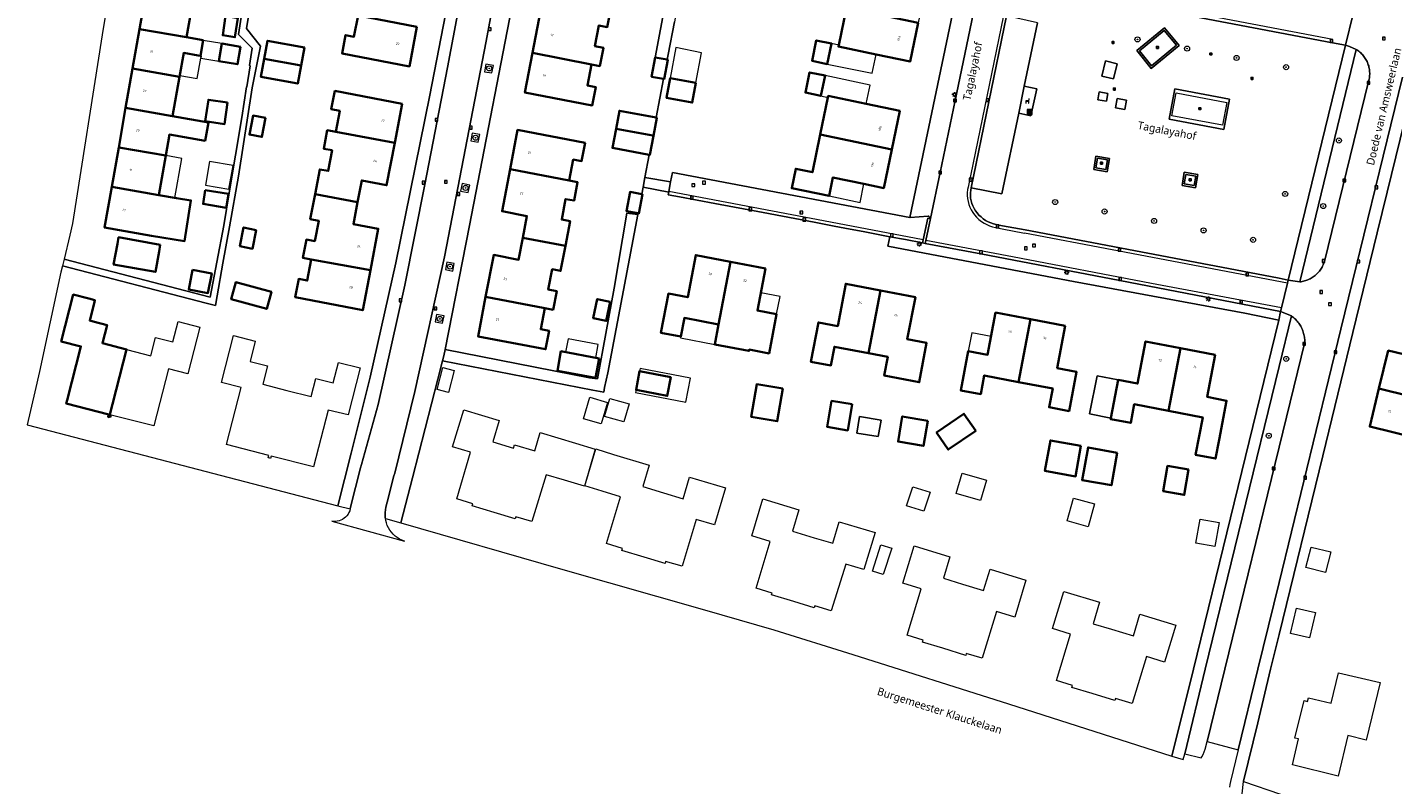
# Model space of a CAD drawing. Header units: metres. Extents: x 253733 to 254887, y 592782 to 593713.
# Tile 2 of 27: x 253802 to 254018, y 592982 to 593101. Entities that reach past the tile are written whole.
import ezdxf
from ezdxf.enums import TextEntityAlignment as Align

# ---------------------------------------------------------------- set-up
doc = ezdxf.new("R2010")
doc.units = ezdxf.units.M
for name, color, linetype, lineweight in [('B-WE-GR-BOOM-S', 5, 'Continuous', 25), ('B-WE-IE-MEUBILAIR_WEGMEUBILAIR-GV', 6, 'Continuous', 18), ('B-WE-IE-MEUBILAIR_WEGMEUBILAIR-S', 6, 'Continuous', 25), ('B-WE-KL-ET_LS_OV_LICHTMAST-S', 6, 'Continuous', 25), ('B-WE-OG-BEBOUWING-GV', 2, 'Continuous', 35), ('B-WE-OG-BEBOUWING-T18', 6, 'Continuous', 18), ('B-WE-OG-BEBOUWING_LUIFEL-GV', 2, 'Continuous', 18), ('B-WE-OG-BEBOUWING_OVERBOUWING-GV', 2, 'Continuous', 18), ('B-WE-OG-TERREIN_CULTUURSCHEIDING-GV', 5, 'Continuous', 18), ('B-WE-OG-TERREIN_ERF-GV', 5, 'Continuous', 18), ('B-WE-OG-TOPOGRAFIE-T18', 7, 'Continuous', 18), ('B-WE-RI-GWA_KOLK-S', 6, 'Continuous', 25), ('B-WE-RI-GWA_RIOOLPUT-S', 6, 'Continuous', 25), ('B-WE-VH-GOOT-G', 5, 'Continuous', 18), ('B-WE-VH-VERHARDING_BEDRIJFSVLOERPLAAT-GV', 5, 'Continuous', 18), ('B-WE-VH-VERHARDING_GESLOTEN-GV', 5, 'Continuous', 18), ('B-WE-VH-VERHARDING_OPEN-GV', 5, 'Continuous', 18), ('B-WE-VH-VERHARDING_TEGEL-GV', 5, 'Continuous', 18)]:
    doc.layers.add(name, color=color, linetype=linetype, lineweight=lineweight)
doc.styles.add('NLCS-ISO', font='NLCS-ISO.ttf')
doc.styles.add('NLCS-ISO-M200-T18', font='NLCS-ISO.ttf', dxfattribs={"height": 0.36})
doc.styles.add('Roelofs', font='segoeui.ttf', dxfattribs={"height": 1.8})

# ---------------------------------------------------------------- blocks, each defined once
blk = doc.blocks.new('SIE-WEG_AFVALBAK-SO')
at = {"linetype": 'ByBlock', "lineweight": 18}
h = blk.add_hatch(color=0, dxfattribs=at)
h.dxf.hatch_style = 1
h.paths.add_polyline_path([(-1.5, -1.5), (1.5, -1.5), (1.5, 1.5), (-1.5, 1.5)])
at = {"color": 0, "linetype": 'ByBlock', "lineweight": 18}
for points in [[(-2, -2), (2, -2), (2, 2), (-2, 2)], [(-1.5, -1.5), (1.5, -1.5), (1.5, 1.5), (-1.5, 1.5)]]:
    blk.add_lwpolyline(points, close=True, dxfattribs=at)
blk = doc.blocks.new('SKL-ET_OV_LICHTMAST-SO')
at = {"color": 0, "linetype": 'ByBlock', "lineweight": 18}
for points in [[(-1.2, 0), (-2, 0)], [(-1.4, 1.4), (-0.9, 0.9)], [(0, 2), (0, 1.2)], [(0.9, 0.9), (1.4, 1.4)], [(2, 0), (1.2, 0)], [(-1.4, -1.4), (-0.9, -0.9)], [(0, -1.2), (0, -2)], [(0.9, -0.9), (1.4, -1.4)]]:
    blk.add_lwpolyline(points, dxfattribs=at)
blk.add_circle((0, 0), 1, dxfattribs=at)
blk = doc.blocks.new('SRI-PUT_INSPECTIEPUT_RIOOLPUT-SO')
at = {"color": 0, "linetype": 'ByBlock', "lineweight": 18}
blk.add_lwpolyline([(-1.1, -1.1), (1.1, -1.1), (1.1, 1.1), (-1.1, 1.1)], close=True, dxfattribs=at)
at = {"color": 0, "linetype": 'ByBlock', "lineweight": 18, "style": 'NLCS-ISO'}
blk.add_text('r', height=1.5, dxfattribs=at).set_placement((0, 0.3), align=Align.MIDDLE_CENTER)
blk = doc.blocks.new('SRI-KOLK-SO')
at = {"color": 0, "linetype": 'ByBlock', "lineweight": 18}
blk.add_lwpolyline([(-1.125, -1.125), (1.125, -1.125), (1.125, 1.125), (-1.125, 1.125)], close=True, dxfattribs=at)
at = {"color": 0, "linetype": 'ByBlock', "lineweight": 18, "style": 'NLCS-ISO'}
blk.add_text('k', height=1.5, dxfattribs=at).set_placement((0, 0), align=Align.MIDDLE_CENTER)
blk = doc.blocks.new('SIE-WEG_ZITBANK-SO')
at = {"color": 0, "linetype": 'ByBlock', "lineweight": 18}
blk.add_lwpolyline([(-0.9, -1.6), (-0.9, -0.2), (1.1, -0.2), (1.1, -1.6), (1.3, -1.6), (1.3, -0.2), (1.5, 1.8), (1.3, 1.8), (1.1, 0), (-1.1, 0), (-1.1, -1.6)], close=True, dxfattribs=at)
blk = doc.blocks.new('SIE-WEG_SPEELTOESTEL-SO')
at = {"flags": 128}
blk.add_lwpolyline([(-0.75, -0.75), (0.75, -0.75), (0.75, 0.75), (-0.75, 0.75)], close=True, dxfattribs=at)
at = {"style": 'NLCS-ISO'}
blk.add_text('SPT', height=0.45, dxfattribs=at).set_placement((0, 0), align=Align.MIDDLE_CENTER)
blk = doc.blocks.new('SGR-BOOM_01-SO')
at = {"linetype": 'ByBlock', "lineweight": 18}
h = blk.add_hatch(color=0, dxfattribs=at)
h.dxf.hatch_style = 1
edge = h.paths.add_edge_path()
edge.add_arc((0, 0), 0.25, 0, 360)
at = {"color": 0, "linetype": 'ByBlock', "lineweight": 18}
for radius in [2, 0.25]:
    blk.add_circle((0, 0), radius, dxfattribs=at)

msp = doc.modelspace()

# ---------------------------------------------------------------- linework, layer by layer
at = {"layer": 'B-WE-IE-MEUBILAIR_WEGMEUBILAIR-GV', "flags": 128}
for points in [[(253874.444, 593094.414), (253875.639, 593094.232), (253875.852, 593095.387), (253874.666, 593095.613)], [(253872.291, 593083.519), (253873.473, 593083.293), (253873.702, 593084.482), (253872.495, 593084.699)], [(253870.688, 593075.545), (253871.883, 593075.324), (253872.139, 593076.515), (253870.934, 593076.743)], [(253868.268, 593063.163), (253869.467, 593062.921), (253869.687, 593064.109), (253868.492, 593064.354)], [(253866.638, 593054.897), (253867.803, 593054.677), (253868.064, 593055.852), (253866.849, 593056.087)]]:
    msp.add_lwpolyline(points, close=True, dxfattribs=at)
at = {"layer": 'B-WE-OG-BEBOUWING-GV', "flags": 128}
for points in [[(253828.461, 593106.102), (253821.029, 593107.406), (253819.935, 593101.172), (253827.367, 593099.869)], [(253894.611, 593105.407), (253887.869, 593106.684), (253887.206, 593103.227), (253883.297, 593103.977), (253882.041, 593097.431), (253891.349, 593095.57), (253892.675, 593095.316), (253893.232, 593098.223), (253891.906, 593098.477), (253892.53, 593101.728), (253893.856, 593101.474)], [(253835.484, 593102.882), (253833.537, 593103.24), (253833.1, 593100.18), (253835.008, 593099.862)], [(253863.783, 593101.511), (253854.471, 593103.292), (253853.834, 593099.962), (253852.508, 593100.215), (253851.952, 593097.308), (253862.588, 593095.263)], [(253942.976, 593102.129), (253931.655, 593104.501), (253930.426, 593098.638), (253930.377, 593098.403), (253936.34, 593097.153), (253941.697, 593096.03)], [(253829.992, 593099.408), (253827.367, 593099.869), (253819.935, 593101.172), (253818.841, 593094.939), (253826.273, 593093.635), (253826.932, 593097.385), (253829.221, 593096.983), (253829.556, 593096.924)], [(253835.888, 593098.337), (253832.951, 593098.858), (253832.463, 593096.1), (253835.421, 593095.601)], [(253845.995, 593098.257), (253840.172, 593099.331), (253839.655, 593096.48), (253845.472, 593095.424)], [(253929.266, 593098.873), (253926.87, 593099.359), (253926.219, 593096.148), (253928.611, 593095.641)], [(253891.349, 593095.57), (253882.041, 593097.431), (253880.833, 593091.13), (253891.48, 593089.089), (253892.038, 593091.996), (253890.712, 593092.25)], [(253903.322, 593096.332), (253901.438, 593096.686), (253900.865, 593093.637), (253902.744, 593093.283), (253902.83, 593093.267), (253903.403, 593096.317)], [(253826.273, 593093.635), (253818.841, 593094.939), (253817.748, 593088.706), (253825.181, 593087.405)], [(253845.472, 593095.424), (253839.655, 593096.48), (253839.137, 593093.628), (253844.944, 593092.557)], [(253907.848, 593092.645), (253903.783, 593093.398), (253903.214, 593090.277), (253907.272, 593089.536)], [(253928.26, 593093.808), (253925.825, 593094.306), (253925.152, 593091.119), (253927.584, 593090.606)], [(253861.455, 593089.355), (253850.808, 593091.394), (253850.251, 593088.487), (253851.577, 593088.233), (253850.941, 593084.913), (253860.269, 593083.164)], [(253927.501, 593084.492), (253938.794, 593082.139), (253940.063, 593088.24), (253934.755, 593089.346), (253928.772, 593090.592), (253928.724, 593090.365)], [(253825.181, 593087.405), (253817.748, 593088.706), (253816.654, 593082.471), (253824.086, 593081.167), (253824.67, 593084.494), (253830.311, 593083.504), (253830.822, 593086.416)], [(253833.872, 593089.554), (253830.827, 593089.986), (253830.345, 593086.586), (253833.39, 593086.154)], [(253901.587, 593087.18), (253895.785, 593088.269), (253895.25, 593085.417), (253901.046, 593084.328), (253901.147, 593084.309), (253901.682, 593087.162)], [(253839.852, 593087.115), (253837.886, 593087.484), (253837.323, 593084.488), (253839.289, 593084.119)], [(253850.941, 593084.913), (253849.615, 593085.167), (253849.058, 593082.26), (253850.384, 593082.006), (253849.759, 593078.745), (253848.433, 593078.999), (253847.685, 593075.091), (253854.403, 593073.804), (253855.064, 593077.251), (253858.993, 593076.498), (253860.269, 593083.164)], [(253890.349, 593083.203), (253879.689, 593085.231), (253878.498, 593079.003), (253887.83, 593077.219), (253888.467, 593080.549), (253889.793, 593080.296)], [(253901.046, 593084.328), (253895.25, 593085.417), (253894.678, 593082.373), (253900.469, 593081.285), (253900.575, 593081.265), (253901.147, 593084.309)], [(253938.794, 593082.139), (253927.501, 593084.492), (253926.263, 593078.551), (253923.636, 593079.099), (253922.995, 593076.018), (253928.891, 593074.79), (253929.5, 593077.711), (253934.405, 593076.689), (253937.525, 593076.038)], [(253824.086, 593081.167), (253816.654, 593082.471), (253815.56, 593076.238), (253822.992, 593074.934)], [(253887.83, 593077.219), (253878.498, 593079.003), (253877.228, 593072.364), (253881.157, 593071.612), (253880.497, 593068.165), (253887.228, 593066.889), (253887.977, 593070.807), (253886.651, 593071.061), (253887.273, 593074.312), (253888.6, 593074.058), (253889.156, 593076.966)], [(253825.785, 593074.444), (253822.992, 593074.934), (253815.56, 593076.238), (253814.43, 593069.796), (253821.862, 593068.492), (253827.074, 593067.653), (253828.07, 593074.097)], [(253830.337, 593075.699), (253829.988, 593073.528), (253833.658, 593072.938), (253834.001, 593075.123)], [(253854.403, 593073.804), (253847.685, 593075.091), (253846.928, 593071.141), (253848.254, 593070.887), (253847.636, 593067.656), (253846.31, 593067.91), (253845.753, 593065.002), (253847.079, 593064.748), (253856.418, 593063.056), (253857.672, 593069.603), (253853.743, 593070.356)], [(253899.316, 593075.073), (253897.445, 593075.424), (253896.877, 593072.403), (253898.739, 593072.054), (253898.843, 593072.034), (253899.41, 593075.055)], [(253838.398, 593069.41), (253836.401, 593069.818), (253835.797, 593066.864), (253837.794, 593066.455)], [(253823.226, 593067.062), (253816.636, 593068.261), (253816.444, 593067.205), (253815.858, 593063.983), (253822.448, 593062.784), (253823.034, 593066.005)], [(253887.228, 593066.889), (253880.497, 593068.165), (253879.837, 593064.717), (253875.908, 593065.469), (253874.638, 593058.83), (253883.971, 593057.053), (253885.297, 593056.8), (253885.859, 593059.737), (253884.533, 593059.99), (253885.15, 593063.212), (253886.476, 593062.958)], [(253856.418, 593063.056), (253847.079, 593064.748), (253846.443, 593061.429), (253845.117, 593061.683), (253844.56, 593058.775), (253855.207, 593056.736)], [(253913.336, 593064.402), (253907.831, 593065.456), (253906.558, 593058.796), (253903.513, 593059.378), (253902.327, 593053.171), (253905.47, 593052.57), (253906.033, 593055.517), (253911.435, 593054.485)], [(253918.844, 593063.347), (253913.336, 593064.402), (253911.435, 593054.485), (253910.834, 593051.341), (253916.237, 593050.308), (253916.275, 593050.505), (253919.418, 593049.904), (253920.618, 593056.113), (253917.576, 593056.693)], [(253828.32, 593063.146), (253827.72, 593060.032), (253830.75, 593059.448), (253831.35, 593062.562)], [(253840.783, 593059.625), (253835.159, 593061.158), (253834.428, 593058.478), (253840.037, 593056.949)], [(253937.033, 593059.859), (253931.528, 593060.91), (253930.263, 593054.236), (253927.212, 593054.815), (253926.034, 593048.604), (253929.184, 593048.007), (253929.744, 593050.96), (253935.152, 593049.935)], [(253942.539, 593058.807), (253937.033, 593059.859), (253935.152, 593049.935), (253938.17, 593049.363), (253937.61, 593046.41), (253943.142, 593045.361), (253944.309, 593051.564), (253941.257, 593052.152)], [(253811.947, 593058.571), (253809.472, 593059.205), (253807.577, 593051.803), (253810.677, 593051.01), (253808.504, 593042.521), (253808.366, 593041.981), (253815.1, 593040.263), (253814.985, 593039.905), (253815.168, 593039.857), (253817.907, 593050.533), (253814.088, 593051.51), (253814.827, 593054.397), (253812.643, 593054.955), (253812.085, 593055.098), (253812.774, 593057.79), (253812.911, 593058.324)], [(253883.971, 593057.053), (253874.638, 593058.83), (253873.448, 593052.611), (253884.106, 593050.572), (253884.662, 593053.479), (253883.336, 593053.733)], [(253894.32, 593058.082), (253892.265, 593058.508), (253891.638, 593055.481), (253893.693, 593055.055)], [(253960.718, 593055.309), (253955.211, 593056.361), (253953.937, 593049.692), (253950.888, 593050.274), (253949.715, 593044.077), (253952.86, 593043.476), (253953.423, 593046.424), (253958.824, 593045.392)], [(253966.225, 593054.256), (253960.718, 593055.309), (253958.824, 593045.392), (253964.233, 593044.359), (253963.669, 593041.411), (253966.814, 593040.811), (253967.997, 593047.002), (253964.95, 593047.583)], [(253984.416, 593050.759), (253978.912, 593051.818), (253977.64, 593045.145), (253974.589, 593045.726), (253973.437, 593039.662), (253973.423, 593039.586), (253973.41, 593039.519), (253976.555, 593038.919), (253977.118, 593041.867), (253982.524, 593040.835)], [(254031.366, 593050.064), (254025.427, 593051.5), (254024.722, 593048.584), (254017.238, 593050.356), (254015.785, 593044.347), (254025.765, 593041.919), (254027.206, 593047.881), (254030.637, 593047.051)], [(253892.558, 593049.134), (253886.54, 593050.249), (253885.968, 593047.163), (253891.986, 593046.049)], [(253989.92, 593049.7), (253984.416, 593050.759), (253982.524, 593040.835), (253987.928, 593039.803), (253987.365, 593036.854), (253986.813, 593033.898), (253989.956, 593033.298), (253990.52, 593036.252), (253991.702, 593042.443), (253988.646, 593043.027)], [(253903.897, 593046.178), (253898.967, 593047.124), (253898.395, 593044.149), (253903.326, 593043.202)], [(253921.581, 593044.354), (253917.464, 593045.042), (253916.603, 593039.89), (253920.72, 593039.202)], [(254025.765, 593041.919), (254015.785, 593044.347), (254014.333, 593038.338), (254021.837, 593036.524), (254021.132, 593033.608), (254027.062, 593032.175), (254028.453, 593037.929), (254025.002, 593038.763)], [(253932.53, 593041.883), (253929.3, 593042.418), (253928.615, 593038.286), (253931.845, 593037.75)], [(253944.486, 593039.278), (253940.463, 593039.955), (253939.795, 593035.986), (253943.818, 593035.309)], [(253952.063, 593037.677), (253950.217, 593040.377), (253945.878, 593037.41), (253947.724, 593034.71)], [(253968.7, 593035.297), (253963.872, 593036.161), (253963.009, 593031.337), (253967.837, 593030.473)], [(253974.435, 593034.222), (253969.812, 593035.053), (253968.887, 593029.907), (253973.51, 593029.076)], [(253985.714, 593031.556), (253982.391, 593032.14), (253981.687, 593028.135), (253985.009, 593027.551)]]:
    msp.add_lwpolyline(points, close=True, dxfattribs=at)
at = {"layer": 'B-WE-OG-BEBOUWING_LUIFEL-GV', "flags": 128}
for points in [[(253832.951, 593098.858), (253829.988, 593099.382), (253829.556, 593096.924), (253829.682, 593096.902), (253829.625, 593096.578), (253832.463, 593096.1)], [(253829.625, 593096.578), (253829.682, 593096.902), (253829.556, 593096.924), (253826.932, 593097.385), (253826.304, 593093.812), (253829.054, 593093.329)], [(253822.992, 593074.934), (253825.522, 593074.49), (253826.615, 593080.723), (253824.086, 593081.167)], [(253831.013, 593080.227), (253830.393, 593076.499), (253834.071, 593075.86), (253834.721, 593079.603)], [(253918.108, 593059.483), (253917.576, 593056.693), (253920.618, 593056.113), (253921.15, 593058.904)], [(253906.033, 593055.517), (253905.432, 593052.373), (253910.834, 593051.341), (253911.435, 593054.485)], [(253887.26, 593050.116), (253892.046, 593049.229), (253892.437, 593051.343), (253887.652, 593052.23)], [(253954.488, 593052.577), (253951.439, 593053.159), (253950.888, 593050.274), (253953.937, 593049.692)], [(253898.967, 593047.124), (253903.897, 593046.178), (253903.326, 593043.202), (253898.395, 593044.149), (253898.311, 593043.729), (253906.276, 593042.218), (253907.029, 593045.995), (253899.048, 593047.549)]]:
    msp.add_lwpolyline(points, close=True, dxfattribs=at)
at = {"layer": 'B-WE-OG-BEBOUWING_OVERBOUWING-GV', "flags": 128}
for points in [[(253928.611, 593095.641), (253935.721, 593094.198), (253936.34, 593097.153), (253930.377, 593098.403), (253930.426, 593098.638), (253929.266, 593098.873)], [(253907.848, 593092.645), (253908.735, 593097.43), (253904.673, 593098.276), (253903.783, 593093.398)], [(253934.755, 593089.346), (253935.381, 593092.309), (253928.26, 593093.808), (253927.584, 593090.606), (253928.724, 593090.365), (253928.772, 593090.592)], [(253928.891, 593074.79), (253933.793, 593073.764), (253934.405, 593076.689), (253929.5, 593077.711)], [(253974.589, 593045.726), (253971.257, 593046.371), (253970.036, 593040.358), (253973.437, 593039.662)], [(253933.707, 593039.946), (253933.273, 593037.328), (253936.673, 593036.763), (253937.108, 593039.382)]]:
    msp.add_lwpolyline(points, close=True, dxfattribs=at)
at = {"layer": 'B-WE-OG-TERREIN_CULTUURSCHEIDING-GV', "flags": 128}
msp.add_lwpolyline([(253961.838, 593102.158), (253959.75, 593092.135), (253961.699, 593091.729), (253960.802, 593087.475), (253958.863, 593087.879), (253956.203, 593075.119), (253951.367, 593076.093), (253951.277, 593075.709), (253951.234, 593075.285), (253951.231, 593074.859), (253951.267, 593074.435), (253951.343, 593074.015), (253951.457, 593073.605), (253951.609, 593073.207), (253951.798, 593072.826), (253952.022, 593072.463), (253952.278, 593072.123), (253952.578, 593071.782), (253952.906, 593071.469), (253953.26, 593071.186), (253953.638, 593070.935), (253954.036, 593070.717), (253954.451, 593070.536), (253954.881, 593070.391), (253955.322, 593070.284), (253956.322, 593070.098), (253959.879, 593069.423), (253998.623, 593062.041), (254000, 593061.808), (254001.435, 593061.508), (254010.47, 593098.606), (254008.426, 593098.996), (253965.742, 593107.145)], dxfattribs=at)
for points in [[(253981.883, 593101.37), (253984.189, 593098.583), (253979.813, 593094.952), (253977.508, 593097.752)], [(254012.304, 593097.878), (254012.179, 593097.958), (254003.279, 593061.216), (254003.468, 593061.24), (254003.656, 593061.271), (254003.842, 593061.31), (254004.027, 593061.358), (254004.209, 593061.412), (254004.389, 593061.475), (254004.566, 593061.545), (254004.74, 593061.622), (254004.911, 593061.707), (254005.077, 593061.798), (254005.24, 593061.897), (254005.399, 593062.002), (254005.553, 593062.114), (254005.702, 593062.233), (254005.846, 593062.357), (254005.985, 593062.487), (254006.118, 593062.624), (254006.245, 593062.765), (254006.367, 593062.912), (254006.482, 593063.064), (254006.59, 593063.22), (254006.692, 593063.381), (254006.787, 593063.546), (254006.875, 593063.715), (254006.956, 593063.887), (254007.03, 593064.063), (254007.095, 593064.242), (254007.152, 593064.416), (254014.144, 593092.897), (254014.192, 593093.08), (254014.233, 593093.265), (254014.266, 593093.452), (254014.291, 593093.639), (254014.308, 593093.828), (254014.317, 593094.017), (254014.318, 593094.207), (254014.311, 593094.396), (254014.296, 593094.585), (254014.273, 593094.773), (254014.242, 593094.96), (254014.203, 593095.145), (254014.157, 593095.329), (254014.102, 593095.51), (254014.04, 593095.689), (254013.971, 593095.865), (254013.894, 593096.039), (254013.81, 593096.209), (254013.719, 593096.375), (254013.621, 593096.537), (254013.516, 593096.694), (254013.405, 593096.848), (254013.287, 593096.996), (254013.163, 593097.139), (254013.034, 593097.277), (254012.898, 593097.41), (254012.757, 593097.536), (254012.611, 593097.657), (254012.46, 593097.771)], [(253972.551, 593096.133), (253974.41, 593095.69), (253973.841, 593093.283), (253971.977, 593093.727)], [(253971.587, 593091.239), (253972.939, 593090.987), (253972.709, 593089.749), (253971.357, 593090.005)], [(253975.607, 593088.447), (253974.16, 593088.713), (253974.422, 593090.199), (253975.879, 593089.929)], [(253983.538, 593091.72), (253992.143, 593090.104), (253991.255, 593085.319), (253982.638, 593086.927)], [(253972.86, 593078.625), (253970.711, 593078.989), (253971.07, 593081.099), (253973.217, 593080.736)], [(253986.813, 593076.075), (253984.664, 593076.439), (253985.023, 593078.549), (253987.171, 593078.186)], [(254000, 593035.082), (254004.057, 593051.699), (254004.056, 593051.899), (254004.046, 593052.099), (254004.029, 593052.299), (254004.003, 593052.497), (254003.97, 593052.694), (254003.929, 593052.89), (254003.88, 593053.084), (254003.823, 593053.276), (254003.759, 593053.466), (254003.687, 593053.653), (254003.608, 593053.837), (254003.521, 593054.017), (254003.428, 593054.194), (254003.327, 593054.367), (254003.22, 593054.536), (254003.106, 593054.7), (254002.985, 593054.86), (254002.858, 593055.015), (254002.725, 593055.165), (254002.586, 593055.309), (254002.442, 593055.447), (254002.292, 593055.58), (254002.137, 593055.706), (254001.977, 593055.827), (254001.954, 593055.843), (254000, 593047.828), (253988.34, 593000), (253985.087, 592986.655), (253987.694, 592986.015), (253987.789, 592986.157), (253988.007, 592986.551), (253988.189, 592986.963), (253988.335, 592987.388), (253988.625, 592988.602), (253991.435, 593000)]]:
    msp.add_lwpolyline(points, close=True, dxfattribs=at)
at = {"layer": 'B-WE-OG-TERREIN_ERF-GV', "flags": 128}
for points in [[(253836.829, 593092.032), (253836.907, 593092.02), (253837.409, 593095.379), (253837.318, 593095.392), (253837.721, 593098.158), (253835.565, 593100.306), (253836.614, 593107.222), (253839.062, 593122.348), (253834.265, 593123.333), (253818.242, 593125.935), (253817.239, 593119.635), (253814.065, 593100.247), (253809.369, 593070.427), (253808.924, 593068.575), (253808.017, 593064.796), (253831.107, 593058.798), (253832.168, 593064.334), (253833.277, 593070.124), (253834.137, 593075.28), (253836.127, 593087.208)], [(253949.767, 593110.174), (253950.063, 593111.516), (253911.978, 593118.696), (253912.451, 593121.199), (253908.075, 593122.031), (253907.614, 593119.521), (253904.458, 593102.327), (253903.477, 593097.152), (253903.322, 593096.332), (253903.403, 593096.317), (253902.83, 593093.267), (253902.744, 593093.283), (253901.587, 593087.18), (253901.682, 593087.162), (253901.147, 593084.309), (253900.575, 593081.265), (253900.469, 593081.285), (253899.791, 593077.707), (253903.869, 593077.003), (253904.15, 593078.51), (253941.66, 593071.404)], [(253931.655, 593104.501), (253932.887, 593110.378), (253932.935, 593110.608), (253938.909, 593109.351), (253944.254, 593108.227), (253942.976, 593102.129), (253941.697, 593096.03), (253936.34, 593097.153), (253930.377, 593098.403), (253930.426, 593098.638)], [(253833.537, 593103.24), (253835.484, 593102.882), (253835.008, 593099.862), (253833.1, 593100.18)], [(253832.951, 593098.858), (253835.888, 593098.337), (253835.421, 593095.601), (253832.463, 593096.1)], [(253845.995, 593098.257), (253845.472, 593095.424), (253844.944, 593092.557), (253839.137, 593093.628), (253839.655, 593096.48), (253840.172, 593099.331)], [(253929.266, 593098.873), (253928.611, 593095.641), (253926.219, 593096.148), (253926.87, 593099.359)], [(253907.848, 593092.645), (253907.272, 593089.536), (253903.214, 593090.277), (253903.783, 593093.398)], [(253928.26, 593093.808), (253927.584, 593090.606), (253925.152, 593091.119), (253925.825, 593094.306)], [(253850.941, 593084.913), (253851.577, 593088.233), (253850.251, 593088.487), (253850.808, 593091.394), (253861.455, 593089.355), (253860.269, 593083.164), (253858.993, 593076.498), (253855.064, 593077.251), (253854.403, 593073.804), (253853.743, 593070.356), (253857.672, 593069.603), (253856.418, 593063.056), (253855.207, 593056.736), (253844.56, 593058.775), (253845.117, 593061.683), (253846.443, 593061.429), (253847.079, 593064.748), (253845.753, 593065.002), (253846.31, 593067.91), (253847.636, 593067.656), (253848.254, 593070.887), (253846.928, 593071.141), (253847.685, 593075.091), (253848.433, 593078.999), (253849.759, 593078.745), (253850.384, 593082.006), (253849.058, 593082.26), (253849.615, 593085.167)], [(253927.501, 593084.492), (253928.724, 593090.365), (253928.772, 593090.592), (253934.755, 593089.346), (253940.063, 593088.24), (253937.525, 593076.038), (253934.405, 593076.689), (253929.5, 593077.711), (253928.891, 593074.79), (253922.995, 593076.018), (253923.636, 593079.099), (253926.263, 593078.551)], [(253833.872, 593089.554), (253833.39, 593086.154), (253830.345, 593086.586), (253830.827, 593089.986)], [(253839.852, 593087.115), (253839.289, 593084.119), (253837.323, 593084.488), (253837.886, 593087.484)], [(253890.349, 593083.203), (253889.793, 593080.296), (253888.467, 593080.549), (253887.83, 593077.219), (253889.156, 593076.966), (253888.6, 593074.058), (253887.273, 593074.312), (253886.651, 593071.061), (253887.977, 593070.807), (253887.228, 593066.889), (253886.476, 593062.958), (253885.15, 593063.212), (253884.533, 593059.99), (253885.859, 593059.737), (253885.297, 593056.8), (253883.971, 593057.053), (253883.336, 593053.733), (253884.662, 593053.479), (253884.106, 593050.572), (253873.448, 593052.611), (253874.638, 593058.83), (253875.908, 593065.469), (253879.837, 593064.717), (253880.497, 593068.165), (253881.157, 593071.612), (253877.228, 593072.364), (253878.498, 593079.003), (253879.689, 593085.231)], [(253830.337, 593075.699), (253834.001, 593075.123), (253833.658, 593072.938), (253829.988, 593073.528)], [(253999.947, 593055.191), (253994.599, 593056.254), (253967.518, 593061.277), (253940.672, 593066.399), (253938.206, 593066.858), (253938.51, 593068.358), (253934.539, 593069.12), (253931.4, 593069.723), (253929.718, 593070.04), (253926.556, 593070.636), (253918.481, 593072.159), (253910.851, 593073.599), (253905.279, 593074.651), (253903.494, 593074.988), (253903.57, 593075.4), (253899.523, 593076.158), (253899.316, 593075.073), (253899.41, 593075.055), (253898.843, 593072.034), (253898.739, 593072.054), (253898.702, 593071.861), (253893.921, 593046.844), (253893.441, 593044.522), (253893.292, 593043.8), (253891.555, 593044.129), (253867.828, 593048.75), (253867.066, 593045.842), (253863.084, 593030.228), (253861.243, 593023.128), (253886.486, 593015.889), (253909.201, 593009.376), (253920.161, 593006.223), (253932.637, 593002.352), (253957.224, 592994.559), (253983.037, 592986.247), (253986.473, 593000)], [(253838.398, 593069.41), (253837.794, 593066.455), (253835.797, 593066.864), (253836.401, 593069.818)], [(253823.226, 593067.062), (253823.034, 593066.005), (253822.448, 593062.784), (253815.858, 593063.983), (253816.444, 593067.205), (253816.636, 593068.261)], [(253916.275, 593050.505), (253916.237, 593050.308), (253910.834, 593051.341), (253911.435, 593054.485), (253906.033, 593055.517), (253905.47, 593052.57), (253902.327, 593053.171), (253903.513, 593059.378), (253906.558, 593058.796), (253907.831, 593065.456), (253913.336, 593064.402), (253918.844, 593063.347), (253917.576, 593056.693), (253920.618, 593056.113), (253919.418, 593049.904)], [(253828.32, 593063.146), (253831.35, 593062.562), (253830.75, 593059.448), (253827.72, 593060.032)], [(253840.783, 593059.625), (253840.037, 593056.949), (253834.428, 593058.478), (253835.159, 593061.158)], [(253938.17, 593049.363), (253935.152, 593049.935), (253929.744, 593050.96), (253929.184, 593048.007), (253926.034, 593048.604), (253927.212, 593054.815), (253930.263, 593054.236), (253931.528, 593060.91), (253937.033, 593059.859), (253942.539, 593058.807), (253941.257, 593052.152), (253944.309, 593051.564), (253943.142, 593045.361), (253937.61, 593046.41)], [(253825.222, 593051.736), (253826.047, 593054.962), (253829.486, 593054.082), (253827.592, 593046.68), (253824.503, 593047.471), (253822.191, 593038.455), (253815.456, 593040.17), (253815.352, 593039.809), (253815.168, 593039.857), (253814.985, 593039.905), (253815.1, 593040.263), (253808.366, 593041.981), (253808.504, 593042.521), (253810.677, 593051.01), (253807.577, 593051.803), (253809.472, 593059.205), (253811.947, 593058.571), (253812.911, 593058.324), (253812.774, 593057.79), (253812.085, 593055.098), (253812.643, 593054.955), (253814.827, 593054.397), (253814.088, 593051.51), (253817.907, 593050.533), (253821.741, 593049.551), (253822.48, 593052.438)], [(253894.32, 593058.082), (253893.693, 593055.055), (253891.638, 593055.481), (253892.265, 593058.508)], [(253950.888, 593050.274), (253953.937, 593049.692), (253955.211, 593056.361), (253960.718, 593055.309), (253966.225, 593054.256), (253964.95, 593047.583), (253967.997, 593047.002), (253966.814, 593040.811), (253963.669, 593041.411), (253964.233, 593044.359), (253958.824, 593045.392), (253953.423, 593046.424), (253952.86, 593043.476), (253949.715, 593044.077)], [(253834.799, 593052.731), (253838.238, 593051.852), (253837.413, 593048.626), (253840.155, 593047.925), (253839.417, 593045.038), (253843.234, 593044.063), (253847.071, 593043.082), (253847.809, 593045.969), (253850.551, 593045.268), (253851.376, 593048.494), (253854.815, 593047.615), (253852.92, 593040.201), (253849.753, 593040.97), (253847.457, 593032.005), (253840.757, 593033.683), (253840.651, 593033.317), (253840.543, 593033.345), (253840.284, 593033.413), (253840.399, 593033.771), (253833.699, 593035.507), (253836.007, 593044.537), (253832.907, 593045.329)], [(253978.912, 593051.818), (253989.92, 593049.7), (253988.646, 593043.027), (253991.702, 593042.443), (253990.52, 593036.252), (253989.956, 593033.298), (253986.813, 593033.898), (253987.365, 593036.854), (253987.928, 593039.803), (253982.524, 593040.835), (253977.118, 593041.867), (253976.555, 593038.919), (253973.41, 593039.519), (253973.423, 593039.586), (253973.437, 593039.662), (253970.036, 593040.358), (253971.257, 593046.371), (253974.589, 593045.726), (253977.64, 593045.145)], [(254031.366, 593050.064), (254030.637, 593047.051), (254027.206, 593047.881), (254025.765, 593041.919), (254025.002, 593038.763), (254028.453, 593037.929), (254027.062, 593032.175), (254021.132, 593033.608), (254021.837, 593036.524), (254014.333, 593038.338), (254015.785, 593044.347), (254017.238, 593050.356), (254024.722, 593048.584), (254025.427, 593051.5)], [(253892.558, 593049.134), (253891.986, 593046.049), (253885.968, 593047.163), (253886.54, 593050.249)], [(253868.776, 593043.743), (253866.98, 593044.198), (253867.862, 593047.675), (253869.664, 593047.213)], [(253903.897, 593046.178), (253903.326, 593043.202), (253898.395, 593044.149), (253898.967, 593047.124)], [(253920.72, 593039.202), (253916.603, 593039.89), (253917.464, 593045.042), (253921.581, 593044.354)], [(253893.906, 593042.156), (253892.894, 593038.771), (253890.097, 593039.599), (253891.099, 593042.986)], [(253897.297, 593041.922), (253896.487, 593039.091), (253893.431, 593039.964), (253894.241, 593042.797)], [(253888.834, 593035.722), (253891.952, 593034.782), (253890.243, 593028.935), (253887.085, 593029.879), (253884.211, 593030.739), (253881.947, 593023.358), (253879.407, 593024.116), (253879.312, 593023.8), (253875.978, 593024.801), (253872.513, 593025.841), (253872.611, 593026.141), (253870.075, 593026.91), (253872.269, 593034.29), (253869.411, 593035.15), (253871.169, 593041.008), (253876.791, 593039.326), (253875.774, 593035.925), (253879.029, 593034.951), (253879.189, 593035.484), (253882.415, 593034.508), (253883.228, 593037.401)], [(253932.53, 593041.883), (253931.845, 593037.75), (253928.615, 593038.286), (253929.3, 593042.418)], [(253937.108, 593039.382), (253936.673, 593036.763), (253933.273, 593037.328), (253933.707, 593039.946)], [(253944.486, 593039.278), (253943.818, 593035.309), (253939.795, 593035.986), (253940.463, 593039.955)], [(253950.217, 593040.377), (253952.063, 593037.677), (253947.724, 593034.71), (253945.878, 593037.41)], [(253968.7, 593035.297), (253967.837, 593030.473), (253963.009, 593031.337), (253963.872, 593036.161)], [(253900.483, 593032.266), (253899.463, 593028.865), (253902.715, 593027.89), (253905.833, 593026.956), (253906.853, 593030.356), (253912.523, 593028.657), (253910.772, 593022.813), (253907.898, 593023.675), (253905.681, 593016.278), (253903.069, 593017.041), (253902.977, 593016.734), (253899.702, 593017.721), (253896.167, 593018.786), (253896.268, 593019.092), (253893.718, 593019.866), (253895.934, 593027.261), (253893.061, 593028.122), (253890.29, 593028.98), (253892.025, 593034.836), (253894.812, 593033.965)], [(253969.812, 593035.053), (253974.435, 593034.222), (253973.51, 593029.076), (253968.887, 593029.907)], [(253985.714, 593031.556), (253985.009, 593027.551), (253981.687, 593028.135), (253982.391, 593032.14)], [(253953.76, 593029.88), (253952.808, 593026.66), (253948.971, 593027.794), (253949.923, 593031.014)], [(253944.852, 593027.974), (253943.887, 593024.968), (253941.146, 593025.848), (253942.11, 593028.847)], [(253924.12, 593025.217), (253923.103, 593021.816), (253926.525, 593020.793), (253929.474, 593019.911), (253930.492, 593023.312), (253936.163, 593021.616), (253934.416, 593015.771), (253931.541, 593016.631), (253929.23, 593009.255), (253926.653, 593010.026), (253926.562, 593009.719), (253923.31, 593010.694), (253919.802, 593011.745), (253919.889, 593012.05), (253917.363, 593012.813), (253919.575, 593020.21), (253916.701, 593021.069), (253918.449, 593026.914)], [(253970.837, 593026.134), (253969.828, 593022.514), (253966.52, 593023.436), (253967.529, 593027.056)], [(253990.535, 593023.179), (253989.865, 593019.392), (253986.844, 593019.926), (253987.514, 593023.713)], [(253938.795, 593019.142), (253937.462, 593014.964), (253935.756, 593015.509), (253937.09, 593019.686)], [(253953.312, 593012.43), (253954.351, 593015.824), (253960.012, 593014.09), (253958.225, 593008.258), (253955.357, 593009.136), (253953.096, 593001.755), (253950.584, 593002.518), (253950.487, 593002.202), (253946.85, 593003.319), (253943.665, 593004.297), (253943.745, 593004.589), (253941.23, 593005.381), (253943.439, 593012.731), (253940.53, 593013.622), (253942.333, 593019.506), (253947.993, 593017.772), (253946.953, 593014.378), (253949.979, 593013.451)], [(254007.342, 593015.286), (254004.254, 593016.059), (254005.066, 593019.321), (254008.159, 593018.551)], [(253971.635, 593010.605), (253970.613, 593007.205), (253973.534, 593006.327), (253976.981, 593005.291), (253978.004, 593008.69), (253983.673, 593006.986), (253981.917, 593001.144), (253979.043, 593002.008), (253976.809, 592994.575), (253974.167, 592995.377), (253974.071, 592995.061), (253970.45, 592996.161), (253967.273, 592997.127), (253967.35, 592997.445), (253964.846, 592998.21), (253967.063, 593005.567), (253964.209, 593006.467), (253965.966, 593012.31)], [(254004.817, 593004.973), (254001.821, 593005.663), (254002.744, 593009.67), (254005.74, 593008.98)], [(254013.781, 592988.776), (254010.873, 592989.514), (254009.343, 592983.094), (254002.106, 592984.881), (254003.079, 592988.994), (254002.515, 592989.13), (254003.945, 592995.068), (254004.509, 592994.922), (254004.671, 592995.501), (254008.208, 592994.646), (254009.372, 592999.459), (254015.954, 592997.89)]]:
    msp.add_lwpolyline(points, close=True, dxfattribs=at)
for points in [[(253839.766, 593119.322), (253836.849, 593101.23), (253839.047, 593098.445), (253837.753, 593091.871), (253835.568, 593077.919), (253834.157, 593069.894), (253833.128, 593064.154), (253832.202, 593058.985), (253831.935, 593057.494), (253830.479, 593057.872), (253807.773, 593063.765), (253807.531, 593062.739), (253804.167, 593047.058), (253803.423, 593043.848), (253802.217, 593038.645), (253851.257, 593025.847), (253853.368, 593034.125), (253856.37, 593046.174), (253860.47, 593064.23), (253865.819, 593090.733), (253870.474, 593114.643)], [(253879.734, 593109.574), (253872.078, 593070.145), (253868.227, 593050.547), (253891.053, 593046.07), (253892.288, 593045.874), (253894.965, 593060.233), (253896.965, 593072.068), (253898.702, 593071.861), (253898.739, 593072.054), (253896.877, 593072.403), (253897.445, 593075.424), (253899.316, 593075.073), (253899.523, 593076.158), (253899.791, 593077.707), (253900.469, 593081.285), (253894.678, 593082.373), (253895.25, 593085.417), (253895.785, 593088.269), (253901.587, 593087.18), (253902.744, 593093.283), (253900.865, 593093.637), (253901.438, 593096.686), (253904.106, 593110.997)], [(253828.461, 593106.102), (253827.367, 593099.869), (253829.992, 593099.408), (253829.556, 593096.924), (253829.221, 593096.983), (253826.932, 593097.385), (253826.273, 593093.635), (253825.181, 593087.405), (253830.822, 593086.416), (253830.311, 593083.504), (253824.67, 593084.494), (253824.086, 593081.167), (253822.992, 593074.934), (253825.785, 593074.444), (253828.07, 593074.097), (253827.074, 593067.653), (253821.862, 593068.492), (253814.43, 593069.796), (253815.56, 593076.238), (253816.654, 593082.471), (253817.748, 593088.706), (253818.841, 593094.939), (253819.935, 593101.172), (253821.029, 593107.406)], [(253863.783, 593101.511), (253862.588, 593095.263), (253851.952, 593097.308), (253852.508, 593100.215), (253853.834, 593099.962), (253854.471, 593103.292)], [(253892.53, 593101.728), (253891.906, 593098.477), (253893.232, 593098.223), (253892.675, 593095.316), (253891.349, 593095.57), (253890.712, 593092.25), (253892.038, 593091.996), (253891.48, 593089.089), (253880.833, 593091.13), (253882.041, 593097.431), (253883.297, 593103.977)], [(254019.823, 593086.552), (254017.088, 593075.395), (254015.517, 593068.99), (254011.649, 593053.211), (254006.893, 593033.735), (254000, 593005.506), (253998.655, 593000), (253996.653, 592991.541), (253994.383, 592982.316), (253994.377, 592982.29), (254000.23, 592980.26)]]:
    msp.add_lwpolyline(points, dxfattribs=at)
at = {"layer": 'B-WE-VH-GOOT-G', "flags": 128}
for points in [[(254008.426, 593098.996), (254008.508, 593099.527), (253962.802, 593108.235), (253962.353, 593108.292), (253961.901, 593108.313), (253961.449, 593108.297), (253960.999, 593108.244), (253960.555, 593108.156), (253960.12, 593108.032), (253959.696, 593107.874), (253959.286, 593107.682), (253958.893, 593107.457), (253958.52, 593107.202), (253958.168, 593106.917), (253957.84, 593106.605), (253957.539, 593106.267), (253957.265, 593105.907), (253957.022, 593105.525), (253956.81, 593105.125)], [(253956.81, 593105.125), (253950.877, 593076.194)], [(253943.774, 593067.847), (253929.147, 593070.646), (253903.589, 593075.5)], [(253950.88, 593076.207), (253950.783, 593075.791), (253950.734, 593075.312), (253950.73, 593074.84), (253950.771, 593074.369), (253950.855, 593073.904), (253950.982, 593073.448), (253951.151, 593073.007), (253951.36, 593072.583), (253951.608, 593072.181), (253951.89, 593071.807), (253952.217, 593071.436), (253952.577, 593071.092), (253952.965, 593070.782), (253953.379, 593070.506), (253953.816, 593070.268), (253954.271, 593070.069), (253954.743, 593069.91), (253955.218, 593069.795), (253956.23, 593069.607), (253959.786, 593068.932)], [(254001.318, 593061.019), (253959.786, 593068.932)], [(254000.377, 593057.099), (253979.856, 593060.951), (253957.867, 593065.178), (253944.171, 593067.772)]]:
    msp.add_lwpolyline(points, dxfattribs=at)
at = {"layer": 'B-WE-VH-VERHARDING_BEDRIJFSVLOERPLAAT-GV', "flags": 128}
msp.add_lwpolyline([(253944.933, 593071.228), (253944.782, 593071.256), (253944.501, 593071.308), (253943.774, 593067.847), (253943.674, 593067.366), (253944.064, 593067.285), (253944.171, 593067.772)], close=True, dxfattribs=at)
at = {"layer": 'B-WE-VH-VERHARDING_GESLOTEN-GV', "flags": 128}
msp.add_lwpolyline([(253872.351, 593114.932), (253868.619, 593095.11), (253865.043, 593076.605), (253861.877, 593060.679), (253857.658, 593041.838), (253855.011, 593032.375), (253854.854, 593031.811), (253853.286, 593025.615), (253853.238, 593025.33), (253853.153, 593025.037), (253853.037, 593024.763), (253852.89, 593024.505), (253852.713, 593024.266), (253852.51, 593024.049), (253852.282, 593023.858), (253852.034, 593023.694), (253851.768, 593023.561), (253851.489, 593023.46), (253851.2, 593023.393), (253850.904, 593023.36), (253850.607, 593023.361), (253850.312, 593023.398), (253861.796, 593020.24), (253861.404, 593020.391), (253861.028, 593020.578), (253860.671, 593020.8), (253860.336, 593021.054), (253860.027, 593021.338), (253859.746, 593021.65), (253859.496, 593021.987), (253859.278, 593022.346), (253859.095, 593022.724), (253858.949, 593023.118), (253858.839, 593023.523), (253858.787, 593023.832), (253858.769, 593023.937), (253858.738, 593024.356), (253858.746, 593024.776), (253858.793, 593025.193), (253858.88, 593025.604), (253859.072, 593026.429), (253860.154, 593030.546), (253860.267, 593031.006), (253863.471, 593043.888), (253868.152, 593065.149), (253874.708, 593099.226), (253878.024, 593117.157)], dxfattribs=at)
at = {"layer": 'B-WE-VH-VERHARDING_OPEN-GV', "flags": 128}
for points in [[(253872.351, 593114.932), (253876.394, 593136.733), (253876.472, 593137.152), (253884.143, 593179.488), (253885.796, 593189.031), (253885.844, 593189.392), (253883.54, 593189.726), (253881.341, 593175.429), (253874.276, 593136.892), (253874.249, 593136.733), (253870.474, 593114.643), (253865.819, 593090.733), (253860.47, 593064.23), (253856.37, 593046.174), (253853.368, 593034.125), (253851.257, 593025.847), (253853.238, 593025.33), (253853.286, 593025.615), (253854.854, 593031.811), (253855.011, 593032.375), (253857.658, 593041.838), (253861.877, 593060.679), (253865.043, 593076.605), (253868.619, 593095.11)], [(253953.138, 593110.586), (253952.709, 593110.667), (253950.063, 593111.516), (253949.767, 593110.174), (253941.66, 593071.404), (253941.703, 593071.396), (253944.551, 593071.625), (253944.636, 593071.583), (253944.705, 593071.52), (253944.755, 593071.44), (253944.782, 593071.35), (253944.782, 593071.256), (253944.933, 593071.228), (253946.444, 593078.505), (253948.808, 593089.874), (253951.652, 593103.494)], [(253959.75, 593092.135), (253961.838, 593102.158), (253956.935, 593103.246), (253951.367, 593076.093), (253956.203, 593075.119), (253958.863, 593087.879)], [(254012.179, 593097.958), (254011.149, 593098.411), (254010.47, 593098.606), (254001.435, 593061.508), (254003.279, 593061.216)], [(253904.15, 593078.51), (253903.869, 593077.003), (253903.589, 593075.5), (253903.57, 593075.4), (253903.494, 593074.988), (253905.279, 593074.651), (253910.851, 593073.599), (253918.481, 593072.159), (253926.556, 593070.636), (253929.718, 593070.04), (253931.4, 593069.723), (253934.539, 593069.12), (253938.51, 593068.358), (253940.95, 593067.889), (253943.674, 593067.366), (253943.774, 593067.847), (253944.501, 593071.308), (253944.782, 593071.256), (253944.782, 593071.35), (253944.755, 593071.44), (253944.705, 593071.52), (253944.636, 593071.583), (253944.551, 593071.625), (253941.703, 593071.396), (253941.66, 593071.404)], [(253898.702, 593071.861), (253896.965, 593072.068), (253894.965, 593060.233), (253892.288, 593045.874), (253891.053, 593046.07), (253868.227, 593050.547), (253868.028, 593049.516), (253867.828, 593048.75), (253891.555, 593044.129), (253893.292, 593043.8), (253893.441, 593044.522), (253893.921, 593046.844)], [(253952.87, 593065.626), (253944.064, 593067.285), (253943.674, 593067.366), (253940.95, 593067.889), (253938.51, 593068.358), (253938.206, 593066.858), (253940.672, 593066.399), (253967.518, 593061.277), (253994.599, 593056.254), (253999.947, 593055.191), (254000.246, 593056.55), (253974.851, 593061.436)], [(254000, 593047.828), (254001.954, 593055.843), (254000.246, 593056.55), (253999.947, 593055.191), (253986.473, 593000), (253983.037, 592986.247), (253984.859, 592985.721), (253985.087, 592986.655), (253988.34, 593000)]]:
    msp.add_lwpolyline(points, close=True, dxfattribs=at)
for points in [[(253836.614, 593107.222), (253835.565, 593100.306), (253837.721, 593098.158), (253837.318, 593095.392), (253837.409, 593095.379), (253836.907, 593092.02), (253836.829, 593092.032), (253836.127, 593087.208), (253834.137, 593075.28), (253833.277, 593070.124), (253832.168, 593064.334), (253831.107, 593058.798), (253808.017, 593064.796), (253807.773, 593063.765), (253830.479, 593057.872), (253831.935, 593057.494), (253832.202, 593058.985), (253833.128, 593064.154), (253834.157, 593069.894), (253835.568, 593077.919), (253837.753, 593091.871), (253839.047, 593098.445), (253836.849, 593101.23), (253839.766, 593119.322)], [(253878.024, 593117.157), (253874.708, 593099.226), (253868.152, 593065.149), (253863.471, 593043.888), (253860.267, 593031.006), (253860.154, 593030.546), (253859.072, 593026.429), (253858.88, 593025.604), (253858.793, 593025.193), (253858.746, 593024.776), (253858.738, 593024.356), (253858.769, 593023.937), (253858.787, 593023.832), (253861.243, 593023.128), (253863.084, 593030.228), (253867.066, 593045.842), (253867.828, 593048.75), (253868.028, 593049.516), (253868.227, 593050.547), (253872.078, 593070.145), (253879.734, 593109.574)], [(253904.106, 593110.997), (253901.438, 593096.686), (253903.322, 593096.332), (253903.477, 593097.152), (253904.458, 593102.327)], [(253965.742, 593107.145), (254008.426, 593098.996), (254010.47, 593098.606), (254010.478, 593098.641), (254011.693, 593103.594)], [(253951.652, 593103.494), (253948.808, 593089.874), (253946.444, 593078.505), (253944.933, 593071.228), (253944.171, 593067.772), (253944.064, 593067.285), (253952.87, 593065.626), (253974.851, 593061.436), (254000.246, 593056.55), (254000.377, 593057.099), (254001.318, 593061.019), (254001.435, 593061.508), (254000, 593061.808), (253998.623, 593062.041), (253959.879, 593069.423), (253956.322, 593070.098), (253955.322, 593070.284), (253954.881, 593070.391), (253954.451, 593070.536), (253954.036, 593070.717), (253953.638, 593070.935), (253953.26, 593071.186), (253952.906, 593071.469), (253952.578, 593071.782), (253952.278, 593072.123), (253952.022, 593072.463), (253951.798, 593072.826), (253951.609, 593073.207), (253951.457, 593073.605), (253951.343, 593074.015), (253951.267, 593074.435), (253951.231, 593074.859), (253951.234, 593075.285), (253951.277, 593075.709), (253951.367, 593076.093), (253956.935, 593103.246)], [(254011.693, 593103.594), (254010.478, 593098.641), (254010.47, 593098.606), (254011.149, 593098.411), (254012.179, 593097.958), (254012.304, 593097.878), (254012.46, 593097.771), (254012.611, 593097.657), (254012.757, 593097.536), (254012.898, 593097.41), (254013.034, 593097.277), (254013.163, 593097.139), (254013.287, 593096.996), (254013.405, 593096.848), (254013.516, 593096.694), (254013.621, 593096.537), (254013.719, 593096.375), (254013.81, 593096.209), (254013.894, 593096.039), (254013.971, 593095.865), (254014.04, 593095.689), (254014.102, 593095.51), (254014.157, 593095.329), (254014.203, 593095.145), (254014.242, 593094.96), (254014.273, 593094.773), (254014.296, 593094.585), (254014.311, 593094.396), (254014.318, 593094.207), (254014.317, 593094.017), (254014.308, 593093.828), (254014.291, 593093.639), (254014.266, 593093.452), (254014.233, 593093.265), (254014.192, 593093.08), (254014.144, 593092.897), (254007.152, 593064.416), (254007.095, 593064.242), (254007.03, 593064.063), (254006.956, 593063.887), (254006.875, 593063.715), (254006.787, 593063.546), (254006.692, 593063.381), (254006.59, 593063.22), (254006.482, 593063.064), (254006.367, 593062.912), (254006.245, 593062.765), (254006.118, 593062.624), (254005.985, 593062.487), (254005.846, 593062.357), (254005.702, 593062.233), (254005.553, 593062.114), (254005.399, 593062.002), (254005.24, 593061.897), (254005.077, 593061.798), (254004.911, 593061.707), (254004.74, 593061.622), (254004.566, 593061.545), (254004.389, 593061.475), (254004.209, 593061.412), (254004.027, 593061.358), (254003.842, 593061.31), (254003.656, 593061.271), (254003.468, 593061.24), (254003.279, 593061.216), (254001.435, 593061.508), (254001.318, 593061.019), (254000.377, 593057.099), (254000.246, 593056.55), (254001.954, 593055.843), (254001.977, 593055.827), (254002.137, 593055.706), (254002.292, 593055.58), (254002.442, 593055.447), (254002.586, 593055.309), (254002.725, 593055.165), (254002.858, 593055.015), (254002.985, 593054.86), (254003.106, 593054.7), (254003.22, 593054.536), (254003.327, 593054.367), (254003.428, 593054.194), (254003.521, 593054.017), (254003.608, 593053.837), (254003.687, 593053.653), (254003.759, 593053.466), (254003.823, 593053.276), (254003.88, 593053.084), (254003.929, 593052.89), (254003.97, 593052.694), (254004.003, 593052.497), (254004.029, 593052.299), (254004.046, 593052.099), (254004.056, 593051.899), (254004.057, 593051.699), (254000, 593035.082), (253991.435, 593000), (253988.625, 592988.602), (253993.561, 592987.29), (253996.668, 593000), (254000, 593013.688), (254009.745, 593053.725), (254019.515, 593093.539)], [(254019.515, 593093.539), (254009.745, 593053.725), (254000, 593013.688), (253996.668, 593000), (253993.561, 592987.29), (253992.302, 592982.258), (253992.211, 592981.815), (253992.156, 592981.367)], [(253994.176, 592980.329), (253994.377, 592982.29), (253994.383, 592982.316), (253996.653, 592991.541), (253998.655, 593000), (254000, 593005.506), (254006.893, 593033.735), (254011.649, 593053.211), (254015.517, 593068.99), (254017.088, 593075.395), (254019.823, 593086.552)]]:
    msp.add_lwpolyline(points, dxfattribs=at)
at = {"layer": 'B-WE-VH-VERHARDING_TEGEL-GV', "flags": 128}
for points in [[(253981.883, 593101.37), (253977.508, 593097.752), (253979.813, 593094.952), (253984.189, 593098.583)], [(253981.843, 593100.948), (253977.93, 593097.711), (253979.853, 593095.375), (253983.767, 593098.622)], [(253981.843, 593100.948), (253983.767, 593098.622), (253979.853, 593095.375), (253977.93, 593097.711)], [(253972.551, 593096.133), (253971.977, 593093.727), (253973.841, 593093.283), (253974.41, 593095.69)], [(253961.699, 593091.729), (253959.75, 593092.135), (253958.863, 593087.879), (253960.802, 593087.475)], [(253971.587, 593091.239), (253971.357, 593090.005), (253972.709, 593089.749), (253972.939, 593090.987)], [(253975.607, 593088.447), (253975.879, 593089.929), (253974.422, 593090.199), (253974.16, 593088.713)], [(253983.538, 593091.72), (253982.638, 593086.927), (253991.255, 593085.319), (253992.143, 593090.104)], [(253991.739, 593089.569), (253991.069, 593085.964), (253983.044, 593087.462), (253983.723, 593091.075)], [(253972.86, 593078.625), (253973.217, 593080.736), (253971.07, 593081.099), (253970.711, 593078.989)], [(253972.614, 593078.971), (253972.871, 593080.49), (253971.315, 593080.753), (253971.057, 593079.235)], [(253972.614, 593078.971), (253971.057, 593079.235), (253971.315, 593080.753), (253972.871, 593080.49)], [(253903.869, 593077.003), (253899.791, 593077.707), (253899.523, 593076.158), (253903.57, 593075.4), (253903.589, 593075.5)], [(253986.813, 593076.075), (253987.171, 593078.186), (253985.023, 593078.549), (253984.664, 593076.439)], [(253986.567, 593076.421), (253985.011, 593076.685), (253985.269, 593078.203), (253986.825, 593077.94)], [(253986.567, 593076.421), (253986.825, 593077.94), (253985.269, 593078.203), (253985.011, 593076.685)]]:
    msp.add_lwpolyline(points, close=True, dxfattribs=at)

# ---------------------------------------------------------------- block references
at = {"layer": 'B-WE-GR-BOOM-S', "xscale": 0.2, "yscale": 0.2, "zscale": 0.2}
for p in [(253977.635, 593099.538), (253985.459, 593098.074), (253993.282, 593096.609), (253875.21, 593094.951), (254001.105, 593095.145), (253873.036, 593083.992), (254009.452, 593083.552), (253871.471, 593076.061), (254000.961, 593075.116), (253964.619, 593073.836), (254006.992, 593073.191), (253972.436, 593072.342), (253980.254, 593070.847), (253988.071, 593069.353), (253995.888, 593067.858), (253869.019, 593063.628), (253867.392, 593055.357), (254001.143, 593049.051), (253998.376, 593036.911)]:
    msp.add_blockref('SGR-BOOM_01-SO', p, dxfattribs=at)
at = {"layer": 'B-WE-IE-MEUBILAIR_WEGMEUBILAIR-S', "xscale": 0.2, "yscale": 0.2, "zscale": 0.2}
for name, p in [('SIE-WEG_SPEELTOESTEL-SO', (253973.754, 593099.034)), ('SIE-WEG_SPEELTOESTEL-SO', (253980.781, 593098.269)), ('SIE-WEG_SPEELTOESTEL-SO', (253989.223, 593097.229)), ('SIE-WEG_SPEELTOESTEL-SO', (253995.719, 593093.371)), ('SIE-WEG_ZITBANK-SO', (253960.201, 593089.799)), ('SIE-WEG_SPEELTOESTEL-SO', (253973.971, 593091.678)), ('SIE-WEG_AFVALBAK-SO', (253960.603, 593088.07)), ('SIE-WEG_SPEELTOESTEL-SO', (253987.481, 593088.58)), ('SIE-WEG_SPEELTOESTEL-SO', (253971.926, 593079.98)), ('SIE-WEG_SPEELTOESTEL-SO', (253985.951, 593077.357))]:
    msp.add_blockref(name, p, dxfattribs=at)
at = {"layer": 'B-WE-KL-ET_LS_OV_LICHTMAST-S', "xscale": 0.2, "yscale": 0.2, "zscale": 0.2}
for p in [(253948.719, 593090.812), (253943.139, 593067.185), (253966.455, 593062.721), (253988.826, 593058.515)]:
    msp.add_blockref('SKL-ET_OV_LICHTMAST-SO', p, dxfattribs=at)
at = {"layer": 'B-WE-RI-GWA_KOLK-S', "xscale": 0.2, "yscale": 0.2, "zscale": 0.2}
for p in [(253875.285, 593101.149), (254008.293, 593099.29), (254014.138, 593092.675), (253948.808, 593089.874), (253953.941, 593089.925), (253866.86, 593086.815), (253872.298, 593085.582), (253864.823, 593076.9), (253946.444, 593078.505), (253951.282, 593077.353), (254010.313, 593077.233), (253870.346, 593075.103), (254015.355, 593076.142), (253907.213, 593074.53), (253916.444, 593072.673), (253924.517, 593072.176), (253924.995, 593071.045), (253938.808, 593068.557), (253955.522, 593069.984), (253974.792, 593066.291), (253952.912, 593065.886), (254007.025, 593064.525), (254012.541, 593064.446), (253994.957, 593062.383), (253974.901, 593061.659), (253861.178, 593058.301), (253994.013, 593058.071), (253866.71, 593057.021), (254003.959, 593051.433), (254008.906, 593050.117), (253999.138, 593031.739), (254004.132, 593030.277)]:
    msp.add_blockref('SRI-KOLK-SO', p, dxfattribs=at)
at = {"layer": 'B-WE-RI-GWA_RIOOLPUT-S', "xscale": 0.2, "yscale": 0.2, "zscale": 0.2}
for p in [(254016.561, 593099.659), (253868.352, 593077.019), (253909.139, 593076.897), (253907.452, 593076.511), (253960.002, 593066.52), (253961.281, 593066.959), (254006.644, 593059.61), (254008.041, 593057.698)]:
    msp.add_blockref('SRI-PUT_INSPECTIEPUT_RIOOLPUT-SO', p, dxfattribs=at)

# ---------------------------------------------------------------- texts
at = {"layer": 'B-WE-OG-BEBOUWING-T18', "style": 'NLCS-ISO-M200-T18'}
for s, rotation, p in [('20', 349.2, (253860.73, 593098.857)), ('17', 349.2, (253885.124, 593100.233)), ('18a', 78.2, (253939.908, 593099.679)), ('25', 350.1, (253821.85, 593097.623)), ('19', 349.2, (253883.892, 593093.81)), ('27', 350.1, (253820.757, 593091.391)), ('22', 349.2, (253858.407, 593086.73)), ('18b', 78.2, (253936.932, 593085.46)), ('29', 350.1, (253819.663, 593085.156)), ('21', 349.2, (253881.549, 593081.647)), ('24', 349.2, (253857.176, 593080.301)), ('18c', 78.2, (253935.743, 593079.744)), ('31', 350.1, (253818.569, 593078.922)), ('23', 349.2, (253880.318, 593075.214)), ('33', 350.1, (253817.457, 593072.585)), ('26', 349.2, (253854.59, 593066.8)), ('20', 349.2, (253910.113, 593062.474)), ('28', 349.2, (253853.357, 593060.366)), ('25', 349.2, (253877.728, 593061.68)), ('22', 349.2, (253915.62, 593061.419)), ('24', 349.2, (253933.812, 593057.929)), ('27', 349.2, (253876.498, 593055.251)), ('26', 349.1, (253939.443, 593055.952)), ('28', 349.2, (253957.495, 593053.379)), ('30', 349.2, (253963.002, 593052.327)), ('32', 349.1, (253981.192, 593048.834)), ('34', 349.1, (253986.696, 593047.775)), ('15', 346.4, (254017.489, 593040.755))]:
    msp.add_text(s, height=0.36, rotation=rotation, dxfattribs=at).set_placement(p, align=Align.MIDDLE)

# ---------------------------------------------------------------- next in the draw order: texts
at = {"layer": 'B-WE-OG-TOPOGRAFIE-T18', "char_height": 1.25, "attachment_point": 2, "style": 'Roelofs', "bg_fill": 3, "box_fill_scale": 1.1, "bg_fill_color": 256, "bg_fill_transparency": 0}
for s, insert, rotation in [('Tagalayahof', (253950.959, 593094.644), 78.3), ('Doede van Amsweerlaan', (254015.944, 593089.07), 76.7), ('Tagalayahof', (253982.413, 593085.736), 349.2), ('Burgemeester Klauckelaan', (253946.571, 592994.069), 342.3)]:
    msp.add_mtext(s, dxfattribs=dict(at, insert=insert, rotation=rotation))

doc.saveas('drawing.dxf')
